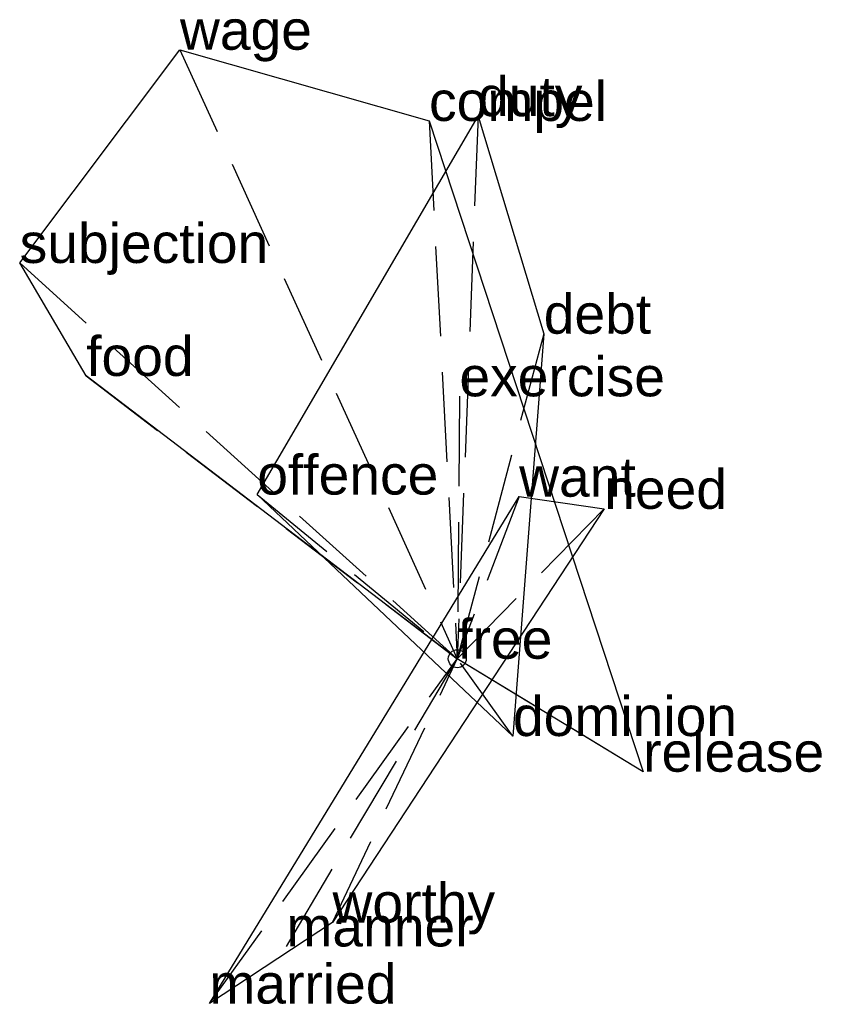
# Model space of a CAD drawing. Extents: x -1.22 to 1.02, y -0.96 to 1.78.
import ezdxf

# ---------------------------------------------------------------- set-up
doc = ezdxf.new("R2010")
doc.units = 0
doc.linetypes.add('DASHED2', pattern=[0.3, 0.25, -0.05])
for name, color, linetype in [('TEXT_nt', 1, 'CONTINUOUS'), ('TEXT_ot', 1, 'CONTINUOUS'), ('TEXT_q', 1, 'CONTINUOUS')]:
    doc.layers.add(name, color=color, linetype=linetype)
doc.styles.get("Standard").update_dxf_attribs({"font": 'arial.ttf'})

# ---------------------------------------------------------------- blocks, each defined once
blk = doc.blocks.new('ot')
at = {"layer": 'LINES_ot', "linetype": 'DASHED2'}
for p in [(-0.7719, 1.6953), (-0.0786, 1.497), (-1.218, 1.1017), (-1.033, 0.7872), (0, 0), (0.5173, -0.3145)]:
    blk.add_line(p, (0, 0), dxfattribs=at)
at = {"layer": 'ORIGIN_ot'}
blk.add_circle((0, 0), 0.025, dxfattribs=at)
at = {"layer": 'TEXT_ot'}
for s, p in [('wage', (-0.7719, 1.6953)), ('compel', (-0.0786, 1.497)), ('subjection', (-1.218, 1.1017)), ('food', (-1.033, 0.7872)), ('free', (0, 0)), ('release', (0.5173, -0.3145))]:
    blk.add_text(s, height=0.11, dxfattribs=at).set_placement(p)
blk = doc.blocks.new('nt')
at = {"layer": 'LINES_nt', "linetype": 'DASHED2'}
for p in [(0.0578, 1.5104), (0.2406, 0.9048), (0.0059, 0.7305), (-0.5567, 0.457), (0, 0), (0.155, -0.2151)]:
    blk.add_line(p, (0, 0), dxfattribs=at)
at = {"layer": 'ORIGIN_nt'}
blk.add_circle((0, 0), 0.025, dxfattribs=at)
at = {"layer": 'TEXT_nt'}
for s, p in [('duty', (0.0578, 1.5104)), ('debt', (0.2406, 0.9048)), ('exercise', (0.0059, 0.7305)), ('offence', (-0.5567, 0.457)), ('free', (0, 0)), ('dominion', (0.155, -0.2151))]:
    blk.add_text(s, height=0.11, dxfattribs=at).set_placement(p)
blk = doc.blocks.new('q')
at = {"layer": 'LINES_q', "linetype": 'DASHED2'}
for p in [(0.1722, 0.4512), (0.4089, 0.4173), (-0.6901, -0.9599), (-0.4756, -0.8008), (-0.3473, -0.7344), (0, 0)]:
    blk.add_line(p, (0, 0), dxfattribs=at)
at = {"layer": 'ORIGIN_q'}
blk.add_circle((0, 0), 0.025, dxfattribs=at)
at = {"layer": 'TEXT_q'}
for s, p in [('want', (0.1722, 0.4512)), ('need', (0.4089, 0.4173)), ('free', (0, 0)), ('worthy', (-0.3473, -0.7344)), ('manner', (-0.4756, -0.8008)), ('married', (-0.6901, -0.9599))]:
    blk.add_text(s, height=0.11, dxfattribs=at).set_placement(p)

msp = doc.modelspace()

# ---------------------------------------------------------------- linework, layer by layer
at = {"layer": 'OUTLINE_nt', "linetype": 'CONTINUOUS'}
msp.add_polyline3d([(0.155, -0.2151, 0), (-0.5567, 0.457, 0), (0.0578, 1.5104, 0), (0.2406, 0.9048, 0), (0.155, -0.2151, 0)], close=True, dxfattribs=at)
at = {"layer": 'OUTLINE_ot', "linetype": 'CONTINUOUS'}
msp.add_polyline3d([(0.5173, -0.3145, 0), (0, 0, 0), (-1.033, 0.7872, 0), (-1.218, 1.1017, 0), (-0.7719, 1.6953, 0), (-0.0786, 1.497, 0), (0.5173, -0.3145, 0)], close=True, dxfattribs=at)
at = {"layer": 'OUTLINE_q', "linetype": 'CONTINUOUS'}
msp.add_polyline3d([(-0.6901, -0.9599, 0), (0.1722, 0.4512, 0), (0.4089, 0.4173, 0), (-0.3473, -0.7344, 0), (-0.6901, -0.9599, 0)], close=True, dxfattribs=at)

# ---------------------------------------------------------------- block references
for name in ['ot', 'nt', 'q']:
    msp.add_blockref(name, (0, 0))

doc.saveas('drawing.dxf')
